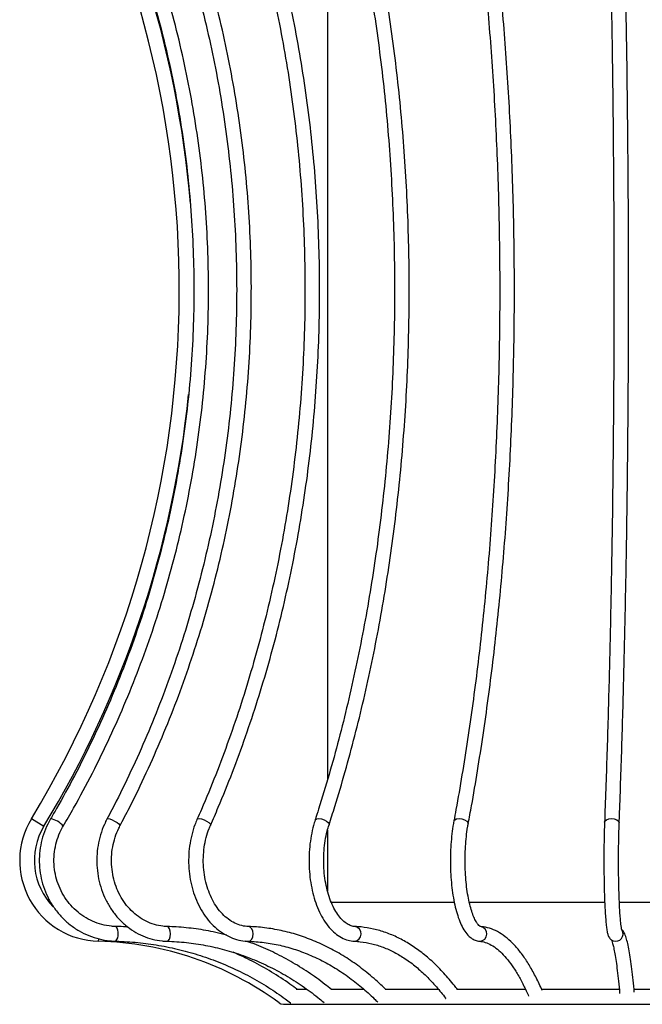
# Model space of a CAD drawing. Header units: millimetres. Extents: x -137 to 130, y -37 to 1540.
# Tile 2 of 6: x -137 to -10, y 324 to 526. Entities that reach past the tile are written whole.
import ezdxf

# ---------------------------------------------------------------- set-up
doc = ezdxf.new("R2010")
doc.units = ezdxf.units.MM

msp = doc.modelspace()

# ---------------------------------------------------------------- linework, layer by layer
at = {"color": 7, "linetype": 'Continuous', "lineweight": 25}
for p, q in [((-74, 570.62), (-74, 370.28)), ((-130.61, 362.3), (-130.6, 362.31)), ((-74, 359.98), (-74, 347.55)), ((-73.4, 345.25), (-48.13, 345.25)), ((-45.09, 345.25), (-17.36, 345.25)), ((-14.35, 345.25), (13.91, 345.25)), ((-42.71, 340.26), (-42.74, 340.26)), ((-90.24, 337.27), (-90.22, 337.27)), ((-68.48, 337.27), (-68.44, 337.27)), ((-42.96, 337.27), (-42.85, 337.27)), ((-78.27, 327.38), (-80.42, 327.38)), ((-66.51, 327.38), (-73.3, 327.38)), ((-51.28, 327.38), (-62.19, 327.38)), ((-33.51, 327.38), (-47.53, 327.38)), ((-14.36, 327.38), (-30.23, 327.38)), ((4.92, 327.38), (-11.34, 327.38)), ((-83, 324.38), (67, 324.38)), ((-81.55, 324.68), (-81.51, 324.67))]:
    msp.add_line(p, q, dxfattribs=at)
at = {"color": 8, "linetype": 'Continuous', "lineweight": 25}
for p, q in [((-134.53, 362.32), (-131.97, 360.77)), ((-120.79, 337.27), (-120.78, 337.76))]:
    msp.add_line(p, q, dxfattribs=at)
at = {"color": 8, "linetype": 'Continuous', "lineweight": 25, "flags": 128}
for points in [[(-119.08, 362.25), (-119.07, 362.26), (-118.88, 362.32)], [(-118.88, 362.32), (-118.52, 362.26), (-118.04, 362.09), (-117.52, 361.84), (-117.03, 361.54), (-116.66, 361.25), (-116.45, 360.99), (-116.43, 360.84)], [(-100.68, 362.15), (-100.56, 362.26), (-100.24, 362.32)], [(-100.24, 362.32), (-99.77, 362.26), (-99.24, 362.09), (-98.71, 361.84), (-98.28, 361.54), (-98, 361.25), (-97.92, 360.99), (-97.93, 360.94)], [(-76.54, 362.01), (-76.49, 362.09), (-76.23, 362.26), (-75.8, 362.32)], [(-75.8, 362.32), (-75.26, 362.26), (-74.7, 362.09), (-74.21, 361.84), (-73.85, 361.54), (-73.68, 361.25), (-73.69, 361.08)], [(-48.18, 361.82), (-48.17, 361.84), (-47.99, 362.09), (-47.62, 362.26), (-47.1, 362.32)], [(-47.1, 362.32), (-46.52, 362.26), (-45.98, 362.09), (-45.54, 361.84), (-45.28, 361.54), (-45.23, 361.27)], [(-17.36, 361.6), (-17.28, 361.84), (-16.98, 362.09), (-16.51, 362.26), (-15.95, 362.32)], [(-15.95, 362.32), (-15.37, 362.26), (-14.86, 362.09), (-14.51, 361.84), (-14.37, 361.54), (-14.37, 361.49)], [(-106.84, 337.27), (-106.56, 337.38), (-106.32, 337.71), (-106.15, 338.19), (-106.09, 338.77), (-106.13, 339.34), (-106.28, 339.83), (-106.51, 340.15), (-106.77, 340.27)], [(-90.22, 337.27), (-89.82, 337.38), (-89.49, 337.71), (-89.26, 338.19), (-89.17, 338.77), (-89.24, 339.34), (-89.45, 339.83), (-89.78, 340.15), (-90.14, 340.27)]]:
    msp.add_lwpolyline(points, dxfattribs=at)
at = {"color": 7, "linetype": 'Continuous', "lineweight": 25, "flags": 128}
msp.add_lwpolyline([(-83.89, 324.67), (-83.57, 324.49), (-83, 324.38)], dxfattribs=at)
at = {"color": 7, "linetype": 'Continuous', "lineweight": 25}
for centre, radius, start, end in [((-312.8, 470.46), 211.5, 4.7812, 30.6781), ((-312.8, 470.46), 208.5, 328.7572, 30.6781), ((-312.8, 470.46), 211.5, 328.7572, 354.1775), ((-120.43, 353.76), 16.5, 148.7572, 268.7394), ((-120.43, 353.76), 13.5, 148.7572, 224.5005), ((-122.21, 272.78), 64.5, 53.5552, 88.7394)]:
    msp.add_arc(centre, radius, start, end, dxfattribs=at)
at = {"color": 8, "linetype": 'Continuous', "lineweight": 25}
for centre, radius, start, end in [((-131.39, 358.03), 4.36, 39.2874, 79.5506), ((-119.5, 338.82), 2.74, 325.4844, 31.9779), ((-68.63, 338.77), 1.52, 277.3138, 79.1326), ((-42.91, 338.77), 1.5, 272.0472, 82.3215), ((-15.08, 338.77), 1.5, 250.8023, 31.235)]:
    msp.add_arc(centre, radius, start, end, dxfattribs=at)
at = {"color": 7, "linetype": 'Continuous', "lineweight": 25}
for points, knots in [([(-128.02, 360.78), (-127.31, 362.02), (-125.24, 365.59), (-122.01, 371.63), (-118.45, 378.93), (-115.16, 386.36), (-112.15, 393.93), (-109.43, 401.61), (-106.99, 409.39), (-104.85, 417.26), (-103.01, 425.21), (-101.47, 433.23), (-100.22, 441.31), (-99.28, 449.42), (-98.65, 457.57), (-98.32, 465.74), (-98.29, 473.92), (-98.58, 482.09), (-99.16, 490.24), (-100.06, 498.37), (-101.25, 506.45), (-102.75, 514.48), (-104.55, 522.44), (-106.64, 530.33), (-109.03, 538.13), (-111.71, 545.82), (-114.67, 553.4), (-117.92, 560.86), (-121.44, 568.18), (-124.51, 574), (-126.41, 577.35), (-126.98, 578.36)], [0, 0, 0, 0, 0.0188853, 0.0546531, 0.0904227, 0.1261927, 0.161963, 0.1977336, 0.2335045, 0.2692756, 0.305047, 0.3408185, 0.3765903, 0.4123622, 0.4481342, 0.4839063, 0.5196785, 0.5554507, 0.591223, 0.6269952, 0.6627674, 0.6985395, 0.7343115, 0.7700833, 0.805855, 0.8416265, 0.8773978, 0.9131689, 0.9489397, 0.9847102, 1, 1, 1, 1]), ([(-116.43, 360.84), (-115.79, 362.07), (-113.91, 365.65), (-111, 371.68), (-107.77, 378.99), (-104.79, 386.43), (-102.07, 393.99), (-99.61, 401.67), (-97.41, 409.46), (-95.47, 417.33), (-93.8, 425.29), (-92.41, 433.31), (-91.28, 441.38), (-90.44, 449.5), (-89.86, 457.66), (-89.57, 465.83), (-89.55, 474), (-89.81, 482.18), (-90.34, 490.33), (-91.16, 498.46), (-92.24, 506.54), (-93.6, 514.57), (-95.23, 522.54), (-97.13, 530.42), (-99.3, 538.22), (-101.73, 545.91), (-104.41, 553.5), (-107.36, 560.96), (-110.55, 568.28), (-113.3, 574.04), (-115, 577.35), (-115.49, 578.3)], [0, 0, 0, 0, 0.018887, 0.05468, 0.090476, 0.126272, 0.162069, 0.197866, 0.233664, 0.269463, 0.305261, 0.341061, 0.37686, 0.41266, 0.44846, 0.48426, 0.520061, 0.555861, 0.591661, 0.627462, 0.663262, 0.699063, 0.734863, 0.770663, 0.806463, 0.842263, 0.878062, 0.913861, 0.94966, 0.985458, 1, 1, 1, 1]), ([(-97.93, 360.94), (-97.39, 362.17), (-95.83, 365.75), (-93.41, 371.78), (-90.72, 379.09), (-88.25, 386.53), (-85.98, 394.1), (-83.93, 401.78), (-82.1, 409.57), (-80.5, 417.45), (-79.11, 425.4), (-77.95, 433.42), (-77.02, 441.5), (-76.32, 449.62), (-75.84, 457.77), (-75.6, 465.95), (-75.59, 474.12), (-75.81, 482.29), (-76.26, 490.45), (-76.93, 498.57), (-77.84, 506.66), (-78.98, 514.69), (-80.34, 522.65), (-81.92, 530.53), (-83.73, 538.33), (-85.76, 546.02), (-88, 553.61), (-90.45, 561.06), (-93.12, 568.39), (-95.38, 574.08), (-96.77, 577.32), (-97.15, 578.2)], [0, 0, 0, 0, 0.018889, 0.054725, 0.090563, 0.1264, 0.162237, 0.198074, 0.233911, 0.269747, 0.305583, 0.341418, 0.377253, 0.413088, 0.448923, 0.484758, 0.520593, 0.556428, 0.592264, 0.628099, 0.663935, 0.699771, 0.735607, 0.771445, 0.807282, 0.84312, 0.878959, 0.914799, 0.950639, 0.986479, 1, 1, 1, 1]), ([(-73.69, 361.08), (-73.29, 362.31), (-72.15, 365.89), (-70.36, 371.92), (-68.39, 379.23), (-66.57, 386.67), (-64.91, 394.24), (-63.4, 401.92), (-62.06, 409.71), (-60.88, 417.58), (-59.86, 425.53), (-59.01, 433.55), (-58.33, 441.63), (-57.81, 449.74), (-57.47, 457.89), (-57.29, 466.06), (-57.28, 474.23), (-57.45, 482.4), (-57.78, 490.55), (-58.28, 498.67), (-58.95, 506.75), (-59.79, 514.77), (-60.79, 522.73), (-61.96, 530.61), (-63.29, 538.4), (-64.78, 546.09), (-66.43, 553.67), (-68.24, 561.12), (-70.2, 568.44), (-71.85, 574.06), (-72.85, 577.24), (-73.11, 578.06)], [0, 0, 0, 0, 0.01889, 0.054774, 0.090657, 0.126538, 0.162415, 0.19829, 0.234163, 0.270034, 0.305903, 0.341771, 0.377637, 0.413503, 0.449368, 0.485232, 0.521096, 0.55696, 0.592825, 0.62869, 0.664556, 0.700422, 0.73629, 0.77216, 0.808031, 0.843904, 0.879779, 0.915657, 0.951538, 0.987422, 1, 1, 1, 1]), ([(-45.23, 361.27), (-45, 362.5), (-44.34, 366.07), (-43.32, 372.09), (-42.18, 379.39), (-41.13, 386.83), (-40.17, 394.39), (-39.31, 402.06), (-38.53, 409.84), (-37.85, 417.7), (-37.27, 425.64), (-36.78, 433.66), (-36.39, 441.72), (-36.09, 449.83), (-35.89, 457.97), (-35.79, 466.12), (-35.79, 474.29), (-35.88, 482.45), (-36.08, 490.59), (-36.36, 498.7), (-36.75, 506.76), (-37.23, 514.78), (-37.81, 522.73), (-38.49, 530.6), (-39.26, 538.38), (-40.12, 546.06), (-41.07, 553.62), (-42.11, 561.06), (-43.24, 568.37), (-44.19, 573.95), (-44.76, 577.09), (-44.9, 577.88)], [0, 0, 0, 0, 0.018889, 0.054799, 0.090706, 0.126608, 0.162507, 0.198402, 0.234294, 0.270184, 0.306071, 0.341957, 0.377841, 0.413724, 0.449606, 0.485488, 0.521369, 0.557251, 0.593133, 0.629015, 0.664897, 0.700781, 0.736667, 0.772554, 0.808443, 0.844334, 0.880228, 0.916125, 0.952026, 0.987932, 1, 1, 1, 1]), ([(-14.37, 361.49), (-14.32, 362.71), (-14.19, 366.27), (-13.98, 372.28), (-13.75, 379.56), (-13.54, 386.98), (-13.34, 394.52), (-13.17, 402.18), (-13.01, 409.94), (-12.87, 417.79), (-12.75, 425.72), (-12.65, 433.71), (-12.57, 441.77), (-12.51, 449.86), (-12.47, 457.98), (-12.45, 466.13), (-12.45, 474.28), (-12.47, 482.42), (-12.51, 490.55), (-12.57, 498.65), (-12.65, 506.7), (-12.74, 514.7), (-12.86, 522.63), (-13, 530.49), (-13.15, 538.25), (-13.33, 545.92), (-13.52, 553.47), (-13.73, 560.89), (-13.96, 568.18), (-14.15, 573.75), (-14.27, 576.88), (-14.3, 577.66)], [0, 0, 0, 0, 0.018886, 0.054781, 0.090676, 0.12657, 0.162462, 0.198354, 0.234245, 0.270135, 0.306025, 0.341914, 0.377803, 0.413691, 0.44958, 0.485468, 0.521356, 0.557244, 0.593132, 0.62902, 0.664908, 0.700797, 0.736686, 0.772576, 0.808466, 0.844356, 0.880248, 0.91614, 0.952033, 0.987928, 1, 1, 1, 1]), ([(-129.58, 576.86), (-128.89, 575.64), (-126.87, 572.08), (-123.74, 566.06), (-120.27, 558.78), (-117.08, 551.36), (-114.17, 543.82), (-111.55, 536.17), (-109.22, 528.42), (-107.18, 520.58), (-105.44, 512.66), (-104, 504.68), (-102.86, 496.65), (-102.03, 488.58), (-101.5, 480.48), (-101.27, 472.37), (-101.36, 464.25), (-101.74, 456.15), (-102.43, 448.06), (-103.43, 440.01), (-104.73, 432.01), (-106.33, 424.06), (-108.23, 416.18), (-110.42, 408.39), (-112.9, 400.69), (-115.68, 393.09), (-118.74, 385.62), (-122.07, 378.27), (-125.62, 371.19), (-128.52, 365.89), (-130.2, 363), (-130.61, 362.3)], [0, 0, 0, 0, 0.018884, 0.054892, 0.090901, 0.12691, 0.162918, 0.198926, 0.234934, 0.270942, 0.306949, 0.342956, 0.378963, 0.41497, 0.450977, 0.486983, 0.52299, 0.558997, 0.595003, 0.63101, 0.667017, 0.703023, 0.73903, 0.775037, 0.811044, 0.847052, 0.883059, 0.919067, 0.955075, 0.989191, 1, 1, 1, 1]), ([(-118.16, 576.92), (-117.53, 575.69), (-115.7, 572.13), (-112.87, 566.12), (-109.73, 558.84), (-106.84, 551.43), (-104.21, 543.89), (-101.84, 536.24), (-99.73, 528.49), (-97.89, 520.65), (-96.31, 512.74), (-95.01, 504.76), (-93.98, 496.73), (-93.22, 488.66), (-92.74, 480.57), (-92.53, 472.45), (-92.6, 464.34), (-92.95, 456.23), (-93.57, 448.15), (-94.47, 440.1), (-95.64, 432.1), (-97.08, 424.15), (-98.8, 416.27), (-100.77, 408.48), (-103.02, 400.78), (-105.52, 393.19), (-108.28, 385.71), (-111.29, 378.36), (-114.56, 371.15), (-117.2, 365.81), (-118.75, 362.87), (-119.08, 362.25)], [0, 0, 0, 0, 0.018882, 0.054864, 0.090846, 0.126828, 0.162809, 0.19879, 0.23477, 0.270749, 0.306729, 0.342708, 0.378686, 0.414665, 0.450643, 0.486621, 0.522599, 0.558576, 0.594554, 0.630532, 0.66651, 0.702487, 0.738465, 0.774443, 0.810422, 0.8464, 0.882379, 0.918359, 0.954338, 0.990319, 1, 1, 1, 1]), ([(-99.9, 577.01), (-99.38, 575.79), (-97.86, 572.23), (-95.5, 566.22), (-92.9, 558.94), (-90.5, 551.53), (-88.31, 543.99), (-86.33, 536.35), (-84.58, 528.6), (-83.04, 520.76), (-81.73, 512.85), (-80.64, 504.87), (-79.78, 496.85), (-79.15, 488.78), (-78.75, 480.68), (-78.57, 472.57), (-78.63, 464.45), (-78.91, 456.35), (-79.43, 448.26), (-80.17, 440.21), (-81.14, 432.21), (-82.33, 424.26), (-83.75, 416.38), (-85.4, 408.59), (-87.26, 400.89), (-89.33, 393.29), (-91.62, 385.82), (-94.12, 378.47), (-96.83, 371.26), (-99.05, 365.85), (-100.37, 362.84), (-100.68, 362.15)], [0, 0, 0, 0, 0.018881, 0.054819, 0.090759, 0.126699, 0.16264, 0.198581, 0.234522, 0.270463, 0.306405, 0.342348, 0.37829, 0.414233, 0.450176, 0.486118, 0.522061, 0.558004, 0.593947, 0.629889, 0.665831, 0.701772, 0.737713, 0.773654, 0.809594, 0.845533, 0.881471, 0.917409, 0.953347, 0.989284, 1, 1, 1, 1]), ([(-75.97, 577.15), (-75.59, 575.93), (-74.47, 572.37), (-72.74, 566.36), (-70.82, 559.08), (-69.05, 551.67), (-67.44, 544.13), (-65.99, 536.48), (-64.7, 528.73), (-63.57, 520.89), (-62.6, 512.98), (-61.8, 505), (-61.17, 496.97), (-60.7, 488.9), (-60.4, 480.8), (-60.27, 472.68), (-60.31, 464.56), (-60.52, 456.45), (-60.89, 448.36), (-61.44, 440.3), (-62.15, 432.29), (-63.02, 424.34), (-64.06, 416.46), (-65.27, 408.66), (-66.63, 400.96), (-68.16, 393.36), (-69.84, 385.87), (-71.67, 378.52), (-73.66, 371.31), (-75.31, 365.83), (-76.3, 362.76), (-76.54, 362.01)], [0, 0, 0, 0, 0.01888, 0.05477, 0.090664, 0.126561, 0.162461, 0.198363, 0.234268, 0.270174, 0.306083, 0.341992, 0.377904, 0.413816, 0.449728, 0.485642, 0.521555, 0.557468, 0.593381, 0.629294, 0.665205, 0.701116, 0.737025, 0.772932, 0.808837, 0.844741, 0.880641, 0.916539, 0.952434, 0.988326, 1, 1, 1, 1]), ([(-47.85, 577.34), (-47.63, 576.11), (-46.98, 572.55), (-45.98, 566.53), (-44.88, 559.24), (-43.86, 551.82), (-42.93, 544.27), (-42.09, 536.62), (-41.34, 528.86), (-40.69, 521.01), (-40.13, 513.09), (-39.67, 505.1), (-39.3, 497.06), (-39.03, 488.98), (-38.86, 480.87), (-38.78, 472.74), (-38.8, 464.61), (-38.92, 456.49), (-39.14, 448.39), (-39.45, 440.33), (-39.86, 432.31), (-40.36, 424.35), (-40.96, 416.45), (-41.66, 408.64), (-42.45, 400.93), (-43.32, 393.32), (-44.29, 385.82), (-45.35, 378.46), (-46.5, 371.24), (-47.46, 365.71), (-48.03, 362.61), (-48.18, 361.82)], [0, 0, 0, 0, 0.018881, 0.054746, 0.090616, 0.126491, 0.16237, 0.198252, 0.234137, 0.270025, 0.305915, 0.341807, 0.3777, 0.413595, 0.44949, 0.485386, 0.521282, 0.557179, 0.593075, 0.62897, 0.664864, 0.700757, 0.736649, 0.772539, 0.808426, 0.844311, 0.880193, 0.916071, 0.951946, 0.987815, 1, 1, 1, 1]), ([(-17.3, 577.55), (-17.25, 576.32), (-17.12, 572.75), (-16.92, 566.71), (-16.69, 559.41), (-16.48, 551.97), (-16.29, 544.41), (-16.12, 536.73), (-15.97, 528.96), (-15.84, 521.1), (-15.72, 513.16), (-15.63, 505.15), (-15.56, 497.1), (-15.5, 489), (-15.47, 480.88), (-15.45, 472.74), (-15.45, 464.6), (-15.48, 456.46), (-15.52, 448.35), (-15.59, 440.27), (-15.67, 432.24), (-15.77, 424.26), (-15.89, 416.35), (-16.04, 408.53), (-16.2, 400.8), (-16.38, 393.17), (-16.57, 385.66), (-16.79, 378.28), (-17.02, 371.04), (-17.22, 365.5), (-17.33, 362.39), (-17.36, 361.6)], [0, 0, 0, 0, 0.018884, 0.054763, 0.090646, 0.12653, 0.162414, 0.1983, 0.234187, 0.270075, 0.305963, 0.341851, 0.37774, 0.413629, 0.449519, 0.485409, 0.521298, 0.557188, 0.593078, 0.628967, 0.664856, 0.700745, 0.736634, 0.772522, 0.808409, 0.844296, 0.880182, 0.916067, 0.951951, 0.987833, 1, 1, 1, 1]), ([(-130.61, 362.3), (-130.81, 361.94), (-131.38, 360.92), (-132.11, 359.12), (-132.68, 356.91), (-132.95, 354.63), (-132.91, 352.34), (-132.57, 350.07), (-131.92, 347.88), (-130.99, 345.8), (-129.78, 343.87), (-128.33, 342.13), (-126.66, 340.61), (-124.8, 339.35), (-122.79, 338.36), (-120.66, 337.68), (-118.8, 337.34), (-117.65, 337.29), (-117.25, 337.27)], [0, 0, 0, 0, 0.036367, 0.102571, 0.16883, 0.235115, 0.30142, 0.367735, 0.434052, 0.500362, 0.566655, 0.632924, 0.699162, 0.765363, 0.831525, 0.89765, 0.963741, 1, 1, 1, 1]), ([(-119.08, 362.25), (-119.26, 361.89), (-119.78, 360.86), (-120.44, 359.06), (-120.96, 356.84), (-121.19, 354.56), (-121.15, 352.26), (-120.83, 349.99), (-120.22, 347.8), (-119.36, 345.71), (-118.24, 343.78), (-116.9, 342.04), (-115.35, 340.53), (-113.64, 339.28), (-111.78, 338.31), (-109.83, 337.64), (-108.16, 337.33), (-107.17, 337.28), (-106.85, 337.27)], [0, 0, 0, 0, 0.036309, 0.102909, 0.169588, 0.236328, 0.303114, 0.369932, 0.436766, 0.5036, 0.57041, 0.637164, 0.703822, 0.770342, 0.836686, 0.902835, 0.968798, 1, 1, 1, 1]), ([(-117.18, 340.27), (-117.51, 340.28), (-118.5, 340.33), (-120.14, 340.64), (-122.03, 341.3), (-123.81, 342.26), (-125.42, 343.49), (-126.83, 344.96), (-128.01, 346.63), (-128.93, 348.47), (-129.57, 350.43), (-129.91, 352.47), (-129.95, 354.54), (-129.68, 356.6), (-129.13, 358.54), (-128.51, 359.92), (-128.11, 360.63), (-128.02, 360.78)], [0, 0, 0, 0, 0.036323, 0.109517, 0.182756, 0.255961, 0.329114, 0.402206, 0.475231, 0.548193, 0.621101, 0.693965, 0.766798, 0.839615, 0.912426, 0.981507, 1, 1, 1, 1]), ([(-106.77, 340.27), (-107.06, 340.28), (-107.94, 340.33), (-109.4, 340.63), (-111.1, 341.3), (-112.69, 342.25), (-114.13, 343.48), (-115.39, 344.95), (-116.45, 346.62), (-117.27, 348.45), (-117.84, 350.41), (-118.15, 352.44), (-118.19, 354.51), (-117.96, 356.55), (-117.46, 358.53), (-116.9, 359.94), (-116.51, 360.69), (-116.43, 360.84)], [0, 0, 0, 0, 0.036125, 0.1099, 0.183629, 0.257098, 0.330248, 0.403092, 0.475688, 0.5481, 0.620384, 0.692581, 0.764717, 0.836813, 0.908881, 0.980941, 1, 1, 1, 1]), ([(-100.68, 362.15), (-100.83, 361.79), (-101.26, 360.77), (-101.8, 358.96), (-102.23, 356.74), (-102.42, 354.45), (-102.37, 352.16), (-102.08, 349.89), (-101.57, 347.69), (-100.82, 345.61), (-99.86, 343.68), (-98.71, 341.94), (-97.38, 340.43), (-95.89, 339.19), (-94.28, 338.23), (-92.59, 337.58), (-91.23, 337.32), (-90.44, 337.28), (-90.24, 337.27)], [0, 0, 0, 0, 0.036202, 0.10352, 0.170861, 0.238213, 0.305588, 0.373004, 0.44048, 0.508034, 0.575668, 0.643342, 0.710951, 0.778329, 0.845265, 0.911569, 0.977179, 1, 1, 1, 1]), ([(-90.15, 340.27), (-90.38, 340.28), (-91.08, 340.32), (-92.24, 340.62), (-93.61, 341.28), (-94.9, 342.23), (-96.07, 343.45), (-97.1, 344.9), (-97.96, 346.56), (-98.64, 348.39), (-99.11, 350.34), (-99.38, 352.37), (-99.41, 354.43), (-99.23, 356.48), (-98.83, 358.46), (-98.36, 359.94), (-98.02, 360.73), (-97.93, 360.94)], [0, 0, 0, 0, 0.035827, 0.111469, 0.186385, 0.259947, 0.332397, 0.40418, 0.475644, 0.546994, 0.61831, 0.68963, 0.760954, 0.832254, 0.903486, 0.974617, 1, 1, 1, 1]), ([(-76.54, 362.01), (-76.65, 361.65), (-76.96, 360.63), (-77.36, 358.83), (-77.67, 356.61), (-77.8, 354.34), (-77.76, 352.06), (-77.54, 349.81), (-77.15, 347.63), (-76.59, 345.56), (-75.87, 343.64), (-74.99, 341.91), (-73.96, 340.39), (-72.8, 339.13), (-71.52, 338.16), (-70.19, 337.54), (-69.16, 337.31), (-68.6, 337.28), (-68.48, 337.27)], [0, 0, 0, 0, 0.036042, 0.104176, 0.172148, 0.239999, 0.307811, 0.375663, 0.443623, 0.511782, 0.580235, 0.649065, 0.718292, 0.787712, 0.856547, 0.923688, 0.982822, 1, 1, 1, 1]), ([(-68.36, 340.27), (-68.49, 340.28), (-68.89, 340.31), (-69.57, 340.54), (-70.43, 341.07), (-71.29, 341.89), (-72.13, 343), (-72.89, 344.36), (-73.54, 345.94), (-74.08, 347.71), (-74.48, 349.63), (-74.72, 351.65), (-74.81, 353.72), (-74.73, 355.8), (-74.49, 357.82), (-74.13, 359.6), (-73.82, 360.64), (-73.69, 361.08)], [0, 0, 0, 0, 0.035548, 0.107144, 0.174418, 0.246054, 0.315787, 0.38515, 0.454611, 0.524415, 0.594569, 0.664999, 0.735602, 0.806273, 0.876888, 0.947321, 1, 1, 1, 1]), ([(-48.18, 361.82), (-48.24, 361.48), (-48.42, 360.47), (-48.64, 358.7), (-48.82, 356.51), (-48.89, 354.27), (-48.86, 352.02), (-48.74, 349.81), (-48.51, 347.67), (-48.19, 345.64), (-47.77, 343.77), (-47.27, 342.06), (-46.66, 340.56), (-45.95, 339.27), (-45.16, 338.29), (-44.29, 337.64), (-43.55, 337.34), (-43.09, 337.29), (-42.95, 337.27)], [0, 0, 0, 0, 0.035856, 0.104368, 0.172606, 0.240654, 0.308631, 0.376634, 0.444744, 0.513082, 0.581813, 0.65118, 0.721568, 0.793569, 0.867738, 0.92487, 0.976171, 1, 1, 1, 1]), ([(-42.74, 340.26), (-42.74, 340.26), (-42.73, 340.26), (-42.86, 340.31), (-43.2, 340.63), (-43.64, 341.26), (-44.09, 342.18), (-44.53, 343.37), (-44.94, 344.81), (-45.29, 346.49), (-45.57, 348.35), (-45.77, 350.35), (-45.87, 352.43), (-45.89, 354.54), (-45.8, 356.64), (-45.63, 358.68), (-45.42, 360.21), (-45.27, 361.04), (-45.23, 361.27)], [0, 0, 0, 0, 0.0195687, 0.0803431, 0.1457332, 0.2084063, 0.2722796, 0.3384276, 0.4064465, 0.4757847, 0.5459946, 0.6167583, 0.6878553, 0.7591266, 0.8304461, 0.9016662, 0.9726544, 1, 1, 1, 1]), ([(-17.36, 361.6), (-17.38, 361.27), (-17.41, 360.3), (-17.46, 358.58), (-17.49, 356.45), (-17.5, 354.26), (-17.5, 352.07), (-17.47, 349.91), (-17.43, 347.82), (-17.37, 345.86), (-17.28, 344.06), (-17.19, 342.46), (-17.07, 341.07), (-16.95, 339.93), (-16.81, 339.08), (-16.67, 338.52), (-16.46, 338.06), (-16.12, 337.62), (-15.76, 337.44), (-15.58, 337.35)], [0, 0, 0, 0, 0.035689, 0.103779, 0.171819, 0.239804, 0.307768, 0.375737, 0.443733, 0.511789, 0.579954, 0.648312, 0.717023, 0.786459, 0.857695, 0.918494, 0.954082, 0.976996, 1, 1, 1, 1]), ([(-13.81, 339.51), (-13.81, 339.5), (-13.8, 339.48), (-13.85, 339.62), (-13.91, 339.97), (-14.01, 340.64), (-14.11, 341.63), (-14.21, 342.93), (-14.3, 344.48), (-14.38, 346.25), (-14.44, 348.18), (-14.48, 350.24), (-14.5, 352.38), (-14.5, 354.55), (-14.49, 356.7), (-14.45, 358.79), (-14.41, 360.38), (-14.37, 361.24), (-14.37, 361.49)], [0, 0, 0, 0, 0.005588, 0.044075, 0.095084, 0.157126, 0.225983, 0.298129, 0.371751, 0.446065, 0.520728, 0.595578, 0.67053, 0.745534, 0.820551, 0.895544, 0.970475, 1, 1, 1, 1]), ([(-114.74, 340.15), (-114.89, 340.16), (-115.7, 340.24), (-116.51, 340.26), (-117.18, 340.27)], [0, 0, 0, 0, 0.179722, 1, 1, 1, 1]), ([(-94.61, 338.48), (-95.35, 338.69), (-97.42, 339.25), (-100.86, 339.82), (-104.18, 340.18), (-106.15, 340.25), (-106.77, 340.27)], [0, 0, 0, 0, 0.187852, 0.518348, 0.848765, 1, 1, 1, 1]), ([(-62.06, 327.38), (-62.4, 327.71), (-63.65, 328.94), (-65.92, 330.9), (-68.91, 333.13), (-72.01, 335.07), (-75.2, 336.72), (-78.46, 338.06), (-81.78, 339.1), (-85.15, 339.82), (-87.95, 340.17), (-89.61, 340.24), (-90.15, 340.27)], [0, 0, 0, 0, 0.041486, 0.155059, 0.268579, 0.381982, 0.495247, 0.608358, 0.721312, 0.834118, 0.946798, 1, 1, 1, 1]), ([(-47.44, 327.38), (-47.64, 327.65), (-48.53, 328.84), (-50.18, 330.76), (-52.4, 333.02), (-54.72, 334.99), (-57.11, 336.66), (-59.56, 338.03), (-62.06, 339.08), (-64.59, 339.81), (-66.7, 340.17), (-67.95, 340.24), (-68.36, 340.27)], [0, 0, 0, 0, 0.034466, 0.149491, 0.264487, 0.379317, 0.493857, 0.607966, 0.721516, 0.834433, 0.94674, 1, 1, 1, 1]), ([(-30.13, 327.23), (-30.22, 327.45), (-30.71, 328.59), (-31.65, 330.47), (-32.96, 332.77), (-34.33, 334.78), (-35.77, 336.51), (-37.28, 337.94), (-38.84, 339.05), (-40.44, 339.82), (-41.76, 340.17), (-42.52, 340.24), (-42.74, 340.26)], [0, 0, 0, 0, 0.028031, 0.14481, 0.261899, 0.379389, 0.497214, 0.614936, 0.731563, 0.84566, 0.95608, 1, 1, 1, 1]), ([(-11.29, 326.87), (-11.31, 327.05), (-11.4, 328.12), (-11.58, 329.92), (-11.84, 332.15), (-12.11, 334.09), (-12.39, 335.76), (-12.69, 337.15), (-13.04, 338.31), (-13.29, 339.02), (-13.62, 339.42), (-13.69, 339.51)], [0, 0, 0, 0, 0.026093, 0.155756, 0.285663, 0.416042, 0.547228, 0.679936, 0.815934, 0.960762, 1, 1, 1, 1]), ([(-117.25, 337.27), (-116.49, 337.24), (-114.28, 337.17), (-110.62, 336.8), (-106.31, 336.07), (-102.06, 335.03), (-97.88, 333.68), (-93.81, 332.03), (-89.86, 330.09), (-86.12, 327.91), (-83.38, 326.06), (-81.91, 324.95), (-81.55, 324.68)], [0, 0, 0, 0, 0.059256, 0.173298, 0.287355, 0.401411, 0.515462, 0.629509, 0.743549, 0.857582, 0.965605, 1, 1, 1, 1]), ([(-106.85, 337.27), (-106.17, 337.24), (-104.17, 337.17), (-100.88, 336.8), (-96.98, 336.07), (-93.14, 335.03), (-89.38, 333.68), (-85.71, 332.03), (-82.14, 330.1), (-78.77, 327.92), (-76.31, 326.08), (-75, 324.98), (-74.69, 324.73)], [0, 0, 0, 0, 0.0592377, 0.1735573, 0.2878872, 0.4021982, 0.5164809, 0.6307276, 0.7449334, 0.8590954, 0.9671492, 1, 1, 1, 1]), ([(-73.19, 327.38), (-73.63, 327.74), (-75.17, 329), (-77.92, 330.97), (-81.49, 333.19), (-85.19, 335.11), (-88.28, 336.48), (-90.17, 337.11), (-90.75, 337.3)], [0, 0, 0, 0, 0.082598, 0.288949, 0.495278, 0.701532, 0.90771, 1, 1, 1, 1]), ([(-90.24, 337.27), (-89.68, 337.24), (-88.04, 337.17), (-85.32, 336.81), (-82.1, 336.08), (-78.93, 335.04), (-75.82, 333.69), (-72.78, 332.05), (-69.84, 330.11), (-67.05, 327.94), (-65.04, 326.12), (-63.97, 325.06), (-63.74, 324.82)], [0, 0, 0, 0, 0.0591982, 0.1742164, 0.2892017, 0.4040741, 0.5187937, 0.6333408, 0.7477146, 0.8619284, 0.9698402, 1, 1, 1, 1]), ([(-68.48, 337.27), (-68.08, 337.24), (-66.91, 337.17), (-64.95, 336.82), (-62.63, 336.09), (-60.34, 335.06), (-58.09, 333.72), (-55.9, 332.09), (-53.77, 330.17), (-51.75, 328.01), (-50.45, 326.42), (-49.84, 325.59), (-49.83, 325.57)], [0, 0, 0, 0, 0.060641, 0.180682, 0.30034, 0.41925, 0.537346, 0.654732, 0.771586, 0.888089, 0.998094, 1, 1, 1, 1]), ([(-42.95, 337.27), (-42.76, 337.25), (-42.17, 337.19), (-41.16, 336.86), (-39.91, 336.16), (-38.68, 335.16), (-37.45, 333.88), (-36.25, 332.3), (-35.06, 330.44), (-33.93, 328.36), (-33.22, 326.79), (-32.88, 326.04)], [0, 0, 0, 0, 0.060961, 0.191591, 0.315823, 0.434119, 0.549735, 0.664521, 0.77924, 0.894198, 1, 1, 1, 1]), ([(-16.02, 337.64), (-16.02, 337.64), (-16.01, 337.63), (-15.89, 337.36), (-15.71, 336.82), (-15.49, 335.94), (-15.25, 334.72), (-15.01, 333.17), (-14.76, 331.3), (-14.52, 329.12), (-14.36, 327.5), (-14.28, 326.62), (-14.28, 326.61)], [0, 0, 0, 0, 0.052618, 0.13825, 0.240103, 0.354872, 0.477849, 0.605392, 0.735374, 0.866687, 0.998765, 1, 1, 1, 1]), ([(-80.15, 327.38), (-80.66, 327.75), (-82.37, 329.03), (-85.43, 331.01), (-89.31, 333.2), (-91.98, 334.42), (-93.3, 335.02)], [0, 0, 0, 0, 0.123532, 0.419616, 0.715727, 1, 1, 1, 1])]:
    msp.add_open_spline(points, degree=3, knots=knots, dxfattribs=at)

doc.saveas('drawing.dxf')
